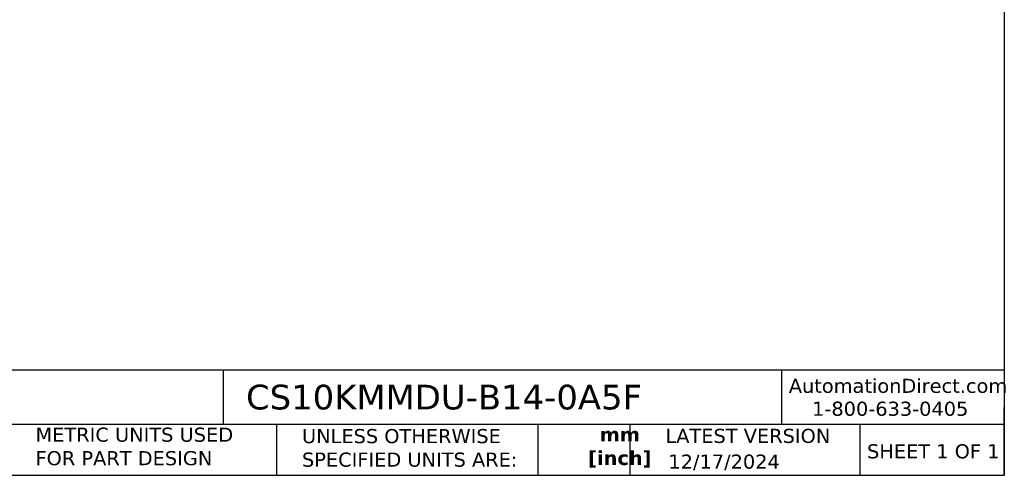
# Model space of a CAD drawing. Header units: millimetres. Extents: x 6 to 273, y 6 to 210.
# Tile 2 of 5: x 125 to 273, y 6 to 75. Entities that reach past the tile are written whole.
import ezdxf

# ---------------------------------------------------------------- set-up
doc = ezdxf.new("R2010")
doc.units = ezdxf.units.MM
doc.linetypes.add('SLD-Solid', pattern=[0])
doc.layers.add('TEXT', color=140, linetype='SLD-Solid', lineweight=25)
doc.styles.add('SLDTEXTSTYLE0', font='VERDANA.TTF')
doc.styles.add('SLDTEXTSTYLE1', font='VERDANAB.TTF')

msp = doc.modelspace()

# ---------------------------------------------------------------- linework, layer by layer
at = {"layer": 'TEXT'}
for p, q in [((273.05, 209.55), (273.05, 6.35)), ((273.05, 22.126), (6.35, 22.126)), ((155.759, 22.126), (155.759, 13.97)), ((239.575, 22.126), (239.575, 13.97)), ((273.05, 6.35), (273.05, 16.51)), ((273.05, 13.97), (6.35, 13.97)), ((163.78, 13.97), (163.78, 6.35)), ((203.024, 13.97), (203.024, 6.35)), ((216.812, 13.97), (216.812, 6.35)), ((251.349, 13.97), (251.349, 6.35)), ((6.35, 6.35), (273.05, 6.35))]:
    msp.add_line(p, q, dxfattribs=at)

# ---------------------------------------------------------------- texts
at = {"color": 179, "linetype": 'SLD-Solid', "lineweight": 18, "char_height": 2.11667, "attachment_point": 1, "style": 'SLDTEXTSTYLE0'}
for s, insert in [('AutomationDirect.com', (240.695, 20.836)), ('1-800-633-0405', (244.192, 17.397))]:
    msp.add_mtext(s, dxfattribs=dict(at, insert=insert))
at = {"layer": 'TEXT'}
for s, insert, char_height, attachment_point, style in [('CS10KMMDU-B14-0A5F', (159.208, 19.941), 3.70417, 1, 'SLDTEXTSTYLE0'), ('METRIC UNITS USED ^JFOR PART DESIGN', (127.604, 13.505), 2.11667, 1, 'SLDTEXTSTYLE0'), ('UNLESS OTHERWISE ^JSPECIFIED UNITS ARE:', (167.608, 13.291), 2.11667, 1, 'SLDTEXTSTYLE0'), ('LATEST VERSION', (234.552, 13.324), 2.11667, 2, 'SLDTEXTSTYLE0'), ('mm^J[inch]', (215.324, 13.539), 2.1167, 2, 'SLDTEXTSTYLE1'), ('SHEET 1 OF 1', (252.441, 11.011), 2.11667, 1, 'SLDTEXTSTYLE0'), ('12/17/2024', (222.613, 9.463), 2.1167, 1, 'SLDTEXTSTYLE0')]:
    msp.add_mtext(s, dxfattribs=dict(at, insert=insert, char_height=char_height, attachment_point=attachment_point, style=style))

doc.saveas('drawing.dxf')
